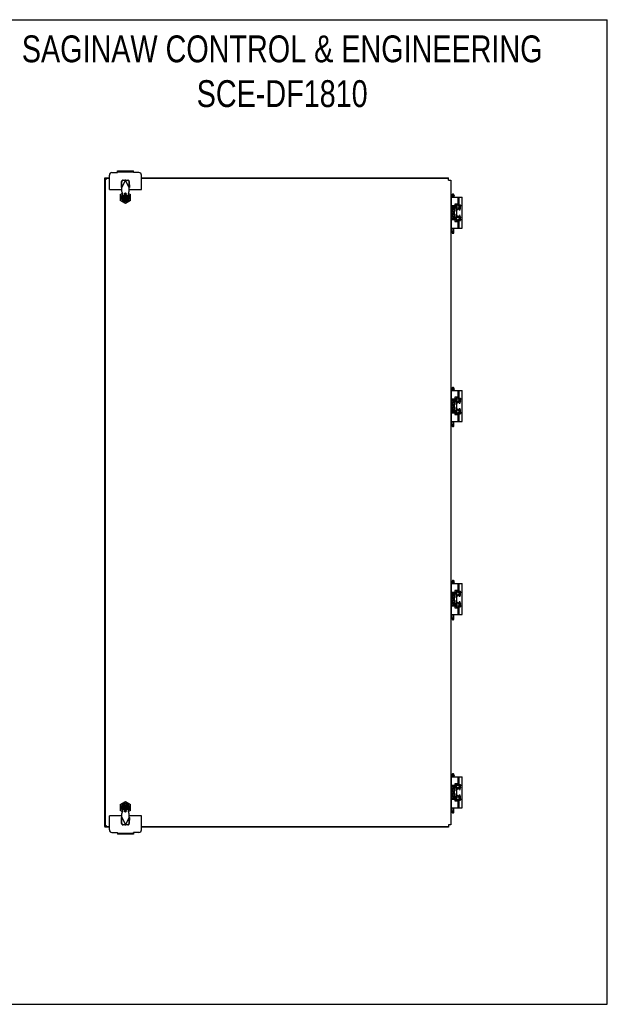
# Model space of a CAD drawing. Header units: inches. Extents: x 0 to 155, y 0 to 100.
# Tile 5 of 5: x 95 to 155, y 0 to 100. Entities that reach past the tile are written whole.
import ezdxf

# ---------------------------------------------------------------- set-up
doc = ezdxf.new("R2010")
doc.units = ezdxf.units.IN
doc.header["$LTSCALE"] = 8.5
doc.header["$MEASUREMENT"] = 0
doc.layers.get('0').update_dxf_attribs({"linetype": 'CONTINUOUS'})
doc.styles.get("Standard").update_dxf_attribs({"font": 'txt', "width": 0.8})

msp = doc.modelspace()

# ---------------------------------------------------------------- linework, layer by layer
at = {"color": 7, "linetype": 'CONTINUOUS'}
for p, q in [((0, 100), (154.545, 100)), ((154.545, 0), (154.545, 100)), ((104.828, 84.54), (104.828, 84.644)), ((104.828, 84.644), (106.453, 84.644)), ((106.453, 84.54), (106.453, 84.644)), ((103.551, 83.864), (103.551, 83.942)), ((104.016, 83.864), (103.551, 83.864)), ((103.629, 18.061), (103.629, 83.864)), ((103.629, 83.839), (103.655, 83.825)), ((103.655, 83.825), (103.707, 83.786)), ((103.707, 83.786), (103.668, 83.812)), ((138.426, 83.864), (107.266, 83.864)), ((138.426, 83.692), (138.426, 83.942)), ((138.426, 83.692), (138.676, 83.692)), ((138.676, 83.692), (138.676, 18.233)), ((105.109, 82.249), (105.348, 82.387)), ((105.109, 82.249), (105.109, 81.635)), ((105.247, 81.762), (105.247, 82.123)), ((105.452, 82.051), (105.641, 82.16)), ((105.452, 81.833), (105.452, 82.051)), ((105.472, 82.04), (105.452, 82.051)), ((105.621, 82.019), (105.621, 81.974)), ((105.649, 82.031), (105.633, 82.031)), ((105.641, 82.137), (105.641, 82.16)), ((105.641, 82.16), (105.829, 82.051)), ((105.66, 81.974), (105.66, 82.019)), ((105.809, 82.04), (105.829, 82.051)), ((105.829, 82.051), (105.829, 81.833)), ((105.934, 82.387), (106.172, 82.249)), ((106.034, 82.123), (106.034, 81.762)), ((106.172, 81.635), (106.172, 82.249)), ((138.735, 82.113), (138.735, 82.129)), ((138.74, 82.108), (138.828, 82.108)), ((138.745, 82.139), (138.822, 82.139)), ((138.865, 82.308), (138.787, 82.23)), ((138.787, 82.151), (138.787, 82.23)), ((138.787, 82.23), (138.984, 82.23)), ((138.984, 82.151), (138.787, 82.151)), ((138.787, 81.971), (138.787, 82.096)), ((138.787, 82.096), (138.984, 82.096)), ((138.806, 82.139), (138.806, 82.151)), ((138.806, 82.096), (138.806, 82.108)), ((138.816, 82.113), (138.816, 82.129)), ((138.833, 82.113), (138.833, 82.129)), ((138.865, 82.308), (138.905, 82.308)), ((138.905, 82.308), (138.984, 82.23)), ((138.937, 82.113), (138.937, 82.129)), ((138.943, 82.108), (139.03, 82.108)), ((138.948, 82.139), (139.025, 82.139)), ((138.964, 82.139), (138.964, 82.151)), ((138.964, 82.096), (138.964, 82.108)), ((138.984, 82.151), (138.984, 82.23)), ((138.984, 81.971), (138.984, 82.096)), ((139.035, 82.113), (139.035, 82.129)), ((105.641, 81.328), (105.109, 81.635)), ((105.245, 81.998), (105.245, 81.886)), ((105.325, 81.832), (105.267, 81.832)), ((105.472, 81.845), (105.452, 81.833)), ((105.641, 81.725), (105.452, 81.833)), ((105.821, 81.548), (105.46, 81.548)), ((105.464, 81.972), (105.601, 81.972)), ((105.464, 81.913), (105.601, 81.913)), ((105.552, 81.95), (105.552, 81.934)), ((105.609, 81.962), (105.564, 81.962)), ((105.564, 81.922), (105.609, 81.922)), ((105.578, 81.546), (105.703, 81.546)), ((105.621, 81.911), (105.621, 81.865)), ((105.633, 81.854), (105.649, 81.854)), ((105.829, 81.833), (105.641, 81.725)), ((105.641, 81.747), (105.641, 81.725)), ((106.172, 81.635), (105.641, 81.328)), ((105.66, 81.865), (105.66, 81.911)), ((105.717, 81.962), (105.672, 81.962)), ((105.672, 81.922), (105.717, 81.922)), ((105.68, 81.972), (105.817, 81.972)), ((105.68, 81.913), (105.817, 81.913)), ((105.729, 81.934), (105.729, 81.95)), ((105.809, 81.845), (105.829, 81.833)), ((106.037, 81.886), (106.037, 81.998)), ((138.688, 81.971), (138.688, 81.085)), ((138.688, 81.971), (139.81, 81.971)), ((139.078, 81.085), (138.688, 81.085)), ((138.787, 81.065), (138.787, 81.085)), ((138.984, 81.077), (138.984, 81.085)), ((139.023, 81.077), (139.023, 81.085)), ((139.078, 81.272), (139.078, 81.085)), ((139.326, 81.272), (139.078, 81.272)), ((139.13, 80.973), (139.13, 81.077)), ((139.151, 81.117), (139.367, 81.242)), ((139.151, 81.117), (139.151, 80.856)), ((139.377, 81.239), (139.159, 81.113)), ((139.159, 81.113), (139.159, 80.86)), ((139.262, 81.181), (139.262, 81.272)), ((139.326, 81.242), (139.326, 81.272)), ((139.377, 81.971), (139.377, 81.241)), ((139.596, 81.113), (139.377, 81.239)), ((139.392, 81.239), (139.604, 81.117)), ((139.503, 81.209), (139.503, 81.971)), ((139.535, 81.193), (139.633, 81.193)), ((139.596, 80.86), (139.596, 81.113)), ((139.604, 81.117), (139.604, 80.856)), ((139.633, 80.905), (139.633, 81.193)), ((139.653, 81.085), (139.633, 81.085)), ((139.81, 78.821), (139.81, 81.971)), ((138.78, 80.903), (138.676, 80.903)), ((138.78, 79.888), (138.78, 80.903)), ((138.78, 80.816), (138.86, 80.816)), ((138.78, 80.476), (138.86, 80.476)), ((138.78, 80.316), (138.86, 80.316)), ((138.787, 80.816), (138.787, 80.934)), ((138.787, 80.316), (138.787, 80.476)), ((138.85, 80.973), (139.13, 80.973)), ((138.86, 80.816), (138.86, 80.476)), ((138.87, 80.806), (138.86, 80.816)), ((138.87, 80.486), (138.86, 80.476)), ((138.86, 80.316), (138.86, 79.976)), ((138.87, 80.306), (138.86, 80.316)), ((138.87, 80.806), (138.87, 80.486)), ((138.87, 80.74), (139.088, 80.74)), ((138.87, 80.552), (139.088, 80.552)), ((138.87, 80.306), (138.87, 79.986)), ((138.87, 80.24), (139.088, 80.24)), ((138.87, 80.052), (139.088, 80.052)), ((138.984, 80.74), (138.984, 80.973)), ((138.984, 80.24), (138.984, 80.552)), ((138.984, 79.818), (138.984, 80.052)), ((139.023, 80.74), (139.023, 80.973)), ((139.023, 80.24), (139.023, 80.552)), ((139.023, 79.818), (139.023, 80.052)), ((139.088, 80.552), (139.088, 80.74)), ((139.098, 80.73), (139.088, 80.74)), ((139.098, 80.562), (139.088, 80.552)), ((139.088, 80.052), (139.088, 80.24)), ((139.098, 80.23), (139.088, 80.24)), ((139.098, 80.062), (139.088, 80.052)), ((139.098, 80.562), (139.098, 80.73)), ((139.098, 80.062), (139.098, 80.23)), ((139.151, 80.856), (139.377, 80.725)), ((139.151, 79.936), (139.377, 80.067)), ((139.159, 80.86), (139.377, 80.734)), ((139.377, 80.058), (139.159, 79.932)), ((139.262, 80), (139.262, 80.792)), ((139.377, 80.734), (139.596, 80.86)), ((139.377, 80.725), (139.604, 80.856)), ((139.377, 80.067), (139.604, 79.936)), ((139.596, 79.932), (139.377, 80.058)), ((138.78, 79.888), (138.676, 79.888)), ((138.688, 79.707), (138.688, 78.821)), ((138.688, 79.707), (139.078, 79.707)), ((138.78, 79.976), (138.86, 79.976)), ((138.787, 79.858), (138.787, 79.976)), ((138.787, 79.707), (138.787, 79.727)), ((138.85, 79.818), (139.13, 79.818)), ((138.87, 79.986), (138.86, 79.976)), ((138.984, 79.707), (138.984, 79.714)), ((139.023, 79.707), (139.023, 79.714)), ((139.078, 79.707), (139.078, 79.52)), ((139.078, 79.52), (139.326, 79.52)), ((139.13, 79.818), (139.13, 79.714)), ((139.151, 79.675), (139.151, 79.936)), ((139.151, 79.675), (139.367, 79.55)), ((139.159, 79.932), (139.159, 79.679)), ((139.159, 79.679), (139.377, 79.553)), ((139.262, 79.52), (139.262, 79.611)), ((139.326, 79.52), (139.326, 79.549)), ((139.377, 79.553), (139.596, 79.679)), ((139.377, 79.551), (139.377, 78.821)), ((139.392, 79.553), (139.604, 79.675)), ((139.503, 78.821), (139.503, 79.583)), ((139.535, 79.599), (139.633, 79.599)), ((139.596, 79.679), (139.596, 79.932)), ((139.604, 79.936), (139.604, 79.675)), ((139.633, 79.599), (139.633, 79.887)), ((139.633, 79.707), (139.653, 79.707)), ((138.688, 78.821), (139.81, 78.821)), ((138.787, 78.391), (138.787, 78.821)), ((138.984, 78.391), (138.984, 78.821)), ((138.688, 62.349), (139.81, 62.349)), ((138.688, 62.349), (138.688, 61.463)), ((138.735, 62.491), (138.735, 62.507)), ((138.74, 62.486), (138.828, 62.486)), ((138.745, 62.517), (138.822, 62.517)), ((138.865, 62.686), (138.787, 62.607)), ((138.787, 62.607), (138.984, 62.607)), ((138.787, 62.529), (138.787, 62.607)), ((138.984, 62.529), (138.787, 62.529)), ((138.787, 62.474), (138.984, 62.474)), ((138.787, 62.349), (138.787, 62.474)), ((138.806, 62.517), (138.806, 62.529)), ((138.806, 62.474), (138.806, 62.486)), ((138.816, 62.491), (138.816, 62.507)), ((138.833, 62.491), (138.833, 62.507)), ((138.865, 62.686), (138.905, 62.686)), ((138.905, 62.686), (138.984, 62.607)), ((138.937, 62.491), (138.937, 62.507)), ((138.943, 62.486), (139.03, 62.486)), ((138.948, 62.517), (139.025, 62.517)), ((138.964, 62.517), (138.964, 62.529)), ((138.964, 62.474), (138.964, 62.486)), ((138.984, 62.529), (138.984, 62.607)), ((138.984, 62.349), (138.984, 62.474)), ((139.035, 62.491), (139.035, 62.507)), ((139.377, 62.349), (139.377, 61.619)), ((139.503, 61.587), (139.503, 62.349)), ((139.81, 59.199), (139.81, 62.349)), ((138.78, 61.281), (138.676, 61.281)), ((139.078, 61.463), (138.688, 61.463)), ((138.78, 60.266), (138.78, 61.281)), ((138.78, 61.194), (138.86, 61.194)), ((138.787, 61.443), (138.787, 61.463)), ((138.787, 61.194), (138.787, 61.312)), ((138.85, 61.351), (139.13, 61.351)), ((138.86, 61.194), (138.86, 60.854)), ((138.87, 61.184), (138.86, 61.194)), ((138.87, 61.184), (138.87, 60.864)), ((138.87, 61.118), (139.088, 61.118)), ((138.984, 61.455), (138.984, 61.463)), ((138.984, 61.118), (138.984, 61.351)), ((139.023, 61.455), (139.023, 61.463)), ((139.023, 61.118), (139.023, 61.351)), ((139.326, 61.65), (139.078, 61.65)), ((139.078, 61.65), (139.078, 61.463)), ((139.088, 60.93), (139.088, 61.118)), ((139.098, 61.108), (139.088, 61.118)), ((139.098, 60.94), (139.098, 61.108)), ((139.13, 61.351), (139.13, 61.455)), ((139.151, 61.495), (139.367, 61.62)), ((139.151, 61.495), (139.151, 61.234)), ((139.151, 61.234), (139.377, 61.103)), ((139.377, 61.617), (139.159, 61.491)), ((139.159, 61.491), (139.159, 61.238)), ((139.159, 61.238), (139.377, 61.112)), ((139.262, 61.559), (139.262, 61.65)), ((139.262, 60.378), (139.262, 61.17)), ((139.326, 61.62), (139.326, 61.65)), ((139.596, 61.491), (139.377, 61.617)), ((139.377, 61.112), (139.596, 61.238)), ((139.377, 61.103), (139.604, 61.234)), ((139.392, 61.617), (139.604, 61.495)), ((139.535, 61.571), (139.633, 61.571)), ((139.596, 61.238), (139.596, 61.491)), ((139.604, 61.495), (139.604, 61.234)), ((139.633, 61.283), (139.633, 61.571)), ((139.653, 61.463), (139.633, 61.463)), ((138.78, 60.266), (138.676, 60.266)), ((138.688, 60.085), (139.078, 60.085)), ((138.688, 60.085), (138.688, 59.199)), ((138.78, 60.854), (138.86, 60.854)), ((138.78, 60.694), (138.86, 60.694)), ((138.78, 60.354), (138.86, 60.354)), ((138.787, 60.694), (138.787, 60.854)), ((138.787, 60.236), (138.787, 60.354)), ((138.787, 60.085), (138.787, 60.105)), ((138.85, 60.196), (139.13, 60.196)), ((138.87, 60.864), (138.86, 60.854)), ((138.86, 60.694), (138.86, 60.354)), ((138.87, 60.684), (138.86, 60.694)), ((138.87, 60.364), (138.86, 60.354)), ((138.87, 60.93), (139.088, 60.93)), ((138.87, 60.684), (138.87, 60.364)), ((138.87, 60.618), (139.088, 60.618)), ((138.87, 60.43), (139.088, 60.43)), ((138.984, 60.618), (138.984, 60.93)), ((138.984, 60.196), (138.984, 60.43)), ((138.984, 60.085), (138.984, 60.092)), ((139.023, 60.618), (139.023, 60.93)), ((139.023, 60.196), (139.023, 60.43)), ((139.023, 60.085), (139.023, 60.092)), ((139.078, 60.085), (139.078, 59.898)), ((139.098, 60.94), (139.088, 60.93)), ((139.088, 60.43), (139.088, 60.618)), ((139.098, 60.608), (139.088, 60.618)), ((139.098, 60.44), (139.088, 60.43)), ((139.098, 60.44), (139.098, 60.608)), ((139.13, 60.196), (139.13, 60.092)), ((139.151, 60.314), (139.377, 60.445)), ((139.151, 60.053), (139.151, 60.314)), ((139.151, 60.053), (139.367, 59.928)), ((139.377, 60.436), (139.159, 60.31)), ((139.159, 60.31), (139.159, 60.057)), ((139.159, 60.057), (139.377, 59.931)), ((139.377, 60.445), (139.604, 60.314)), ((139.596, 60.31), (139.377, 60.436)), ((139.377, 59.931), (139.596, 60.057)), ((139.392, 59.931), (139.604, 60.053)), ((139.596, 60.057), (139.596, 60.31)), ((139.604, 60.314), (139.604, 60.053)), ((139.633, 59.977), (139.633, 60.265)), ((139.633, 60.085), (139.653, 60.085)), ((138.688, 59.199), (139.81, 59.199)), ((138.787, 58.769), (138.787, 59.199)), ((138.984, 58.769), (138.984, 59.199)), ((139.078, 59.898), (139.326, 59.898)), ((139.262, 59.898), (139.262, 59.989)), ((139.326, 59.898), (139.326, 59.927)), ((139.377, 59.928), (139.377, 59.199)), ((139.503, 59.199), (139.503, 59.961)), ((139.535, 59.977), (139.633, 59.977)), ((138.865, 43.064), (138.787, 42.985)), ((138.865, 43.064), (138.905, 43.064)), ((138.905, 43.064), (138.984, 42.985)), ((138.688, 42.727), (139.81, 42.727)), ((138.688, 42.727), (138.688, 41.841)), ((138.735, 42.869), (138.735, 42.885)), ((138.74, 42.864), (138.828, 42.864)), ((138.745, 42.895), (138.822, 42.895)), ((138.787, 42.985), (138.984, 42.985)), ((138.787, 42.907), (138.787, 42.985)), ((138.984, 42.907), (138.787, 42.907)), ((138.787, 42.852), (138.984, 42.852)), ((138.787, 42.727), (138.787, 42.852)), ((138.806, 42.895), (138.806, 42.907)), ((138.806, 42.852), (138.806, 42.864)), ((138.816, 42.869), (138.816, 42.885)), ((138.833, 42.869), (138.833, 42.885)), ((138.937, 42.869), (138.937, 42.885)), ((138.943, 42.864), (139.03, 42.864)), ((138.948, 42.895), (139.025, 42.895)), ((138.964, 42.895), (138.964, 42.907)), ((138.964, 42.852), (138.964, 42.864)), ((138.984, 42.907), (138.984, 42.985)), ((138.984, 42.727), (138.984, 42.852)), ((139.035, 42.869), (139.035, 42.885)), ((139.326, 42.028), (139.078, 42.028)), ((139.078, 42.028), (139.078, 41.841)), ((139.262, 41.937), (139.262, 42.028)), ((139.326, 41.998), (139.326, 42.028)), ((139.377, 42.727), (139.377, 41.997)), ((139.503, 41.965), (139.503, 42.727)), ((139.81, 39.577), (139.81, 42.727)), ((138.78, 41.659), (138.676, 41.659)), ((139.078, 41.841), (138.688, 41.841)), ((138.78, 40.644), (138.78, 41.659)), ((138.78, 41.572), (138.86, 41.572)), ((138.78, 41.232), (138.86, 41.232)), ((138.78, 41.072), (138.86, 41.072)), ((138.787, 41.821), (138.787, 41.841)), ((138.787, 41.572), (138.787, 41.69)), ((138.787, 41.072), (138.787, 41.232)), ((138.85, 41.729), (139.13, 41.729)), ((138.87, 41.562), (138.86, 41.572)), ((138.86, 41.572), (138.86, 41.232)), ((138.87, 41.242), (138.86, 41.232)), ((138.87, 41.062), (138.86, 41.072)), ((138.86, 41.072), (138.86, 40.732)), ((138.87, 41.562), (138.87, 41.242)), ((138.87, 41.496), (139.088, 41.496)), ((138.87, 41.308), (139.088, 41.308)), ((138.87, 41.062), (138.87, 40.742)), ((138.984, 41.833), (138.984, 41.841)), ((138.984, 41.496), (138.984, 41.729)), ((138.984, 40.996), (138.984, 41.308)), ((139.023, 41.833), (139.023, 41.841)), ((139.023, 41.496), (139.023, 41.729)), ((139.023, 40.996), (139.023, 41.308)), ((139.098, 41.486), (139.088, 41.496)), ((139.088, 41.308), (139.088, 41.496)), ((139.098, 41.318), (139.088, 41.308)), ((139.098, 41.318), (139.098, 41.486)), ((139.13, 41.729), (139.13, 41.833)), ((139.151, 41.873), (139.367, 41.998)), ((139.151, 41.873), (139.151, 41.612)), ((139.151, 41.612), (139.377, 41.481)), ((139.377, 41.995), (139.159, 41.869)), ((139.159, 41.869), (139.159, 41.616)), ((139.159, 41.616), (139.377, 41.49)), ((139.262, 40.756), (139.262, 41.548)), ((139.596, 41.869), (139.377, 41.995)), ((139.377, 41.49), (139.596, 41.616)), ((139.377, 41.481), (139.604, 41.612)), ((139.392, 41.995), (139.604, 41.873)), ((139.535, 41.949), (139.633, 41.949)), ((139.596, 41.616), (139.596, 41.869)), ((139.604, 41.873), (139.604, 41.612)), ((139.633, 41.661), (139.633, 41.949)), ((139.653, 41.841), (139.633, 41.841)), ((138.78, 40.644), (138.676, 40.644)), ((138.688, 40.463), (139.078, 40.463)), ((138.688, 40.463), (138.688, 39.577)), ((138.78, 40.732), (138.86, 40.732)), ((138.787, 40.614), (138.787, 40.732)), ((138.787, 40.463), (138.787, 40.483)), ((138.85, 40.574), (139.13, 40.574)), ((138.87, 40.742), (138.86, 40.732)), ((138.87, 40.996), (139.088, 40.996)), ((138.87, 40.808), (139.088, 40.808)), ((138.984, 40.574), (138.984, 40.808)), ((138.984, 40.463), (138.984, 40.47)), ((139.023, 40.574), (139.023, 40.808)), ((139.023, 40.463), (139.023, 40.47)), ((139.078, 40.463), (139.078, 40.276)), ((139.078, 40.276), (139.326, 40.276)), ((139.098, 40.986), (139.088, 40.996)), ((139.088, 40.808), (139.088, 40.996)), ((139.098, 40.818), (139.088, 40.808)), ((139.098, 40.818), (139.098, 40.986)), ((139.13, 40.574), (139.13, 40.47)), ((139.151, 40.692), (139.377, 40.823)), ((139.151, 40.431), (139.151, 40.692)), ((139.151, 40.431), (139.367, 40.306)), ((139.377, 40.814), (139.159, 40.688)), ((139.159, 40.688), (139.159, 40.435)), ((139.159, 40.435), (139.377, 40.309)), ((139.262, 40.276), (139.262, 40.367)), ((139.326, 40.276), (139.326, 40.305)), ((139.377, 40.823), (139.604, 40.692)), ((139.596, 40.688), (139.377, 40.814)), ((139.377, 40.309), (139.596, 40.435)), ((139.377, 40.306), (139.377, 39.577)), ((139.392, 40.309), (139.604, 40.431)), ((139.503, 39.577), (139.503, 40.339)), ((139.535, 40.355), (139.633, 40.355)), ((139.596, 40.435), (139.596, 40.688)), ((139.604, 40.692), (139.604, 40.431)), ((139.633, 40.355), (139.633, 40.643)), ((139.633, 40.463), (139.653, 40.463)), ((138.688, 39.577), (139.81, 39.577)), ((138.787, 39.147), (138.787, 39.577)), ((138.984, 39.147), (138.984, 39.577)), ((138.688, 23.104), (139.81, 23.104)), ((138.688, 23.104), (138.688, 22.219)), ((138.735, 23.246), (138.735, 23.263)), ((138.74, 23.241), (138.828, 23.241)), ((138.745, 23.273), (138.822, 23.273)), ((138.865, 23.442), (138.787, 23.363)), ((138.787, 23.363), (138.984, 23.363)), ((138.787, 23.285), (138.787, 23.363)), ((138.984, 23.285), (138.787, 23.285)), ((138.787, 23.229), (138.984, 23.229)), ((138.787, 23.104), (138.787, 23.229)), ((138.806, 23.273), (138.806, 23.285)), ((138.806, 23.229), (138.806, 23.241)), ((138.816, 23.246), (138.816, 23.263)), ((138.833, 23.246), (138.833, 23.263)), ((138.865, 23.442), (138.905, 23.442)), ((138.905, 23.442), (138.984, 23.363)), ((138.937, 23.246), (138.937, 23.263)), ((138.943, 23.241), (139.03, 23.241)), ((138.948, 23.273), (139.025, 23.273)), ((138.964, 23.273), (138.964, 23.285)), ((138.964, 23.229), (138.964, 23.241)), ((138.984, 23.285), (138.984, 23.363)), ((138.984, 23.104), (138.984, 23.229)), ((139.035, 23.246), (139.035, 23.263)), ((139.377, 23.104), (139.377, 22.375)), ((139.503, 22.343), (139.503, 23.104)), ((139.81, 19.955), (139.81, 23.104)), ((138.78, 22.037), (138.676, 22.037)), ((139.078, 22.219), (138.688, 22.219)), ((138.78, 21.022), (138.78, 22.037)), ((138.787, 22.199), (138.787, 22.219)), ((138.787, 21.95), (138.787, 22.068)), ((138.85, 22.107), (139.13, 22.107)), ((138.984, 22.211), (138.984, 22.219)), ((138.984, 21.874), (138.984, 22.107)), ((139.023, 22.211), (139.023, 22.219)), ((139.023, 21.874), (139.023, 22.107)), ((139.326, 22.406), (139.078, 22.406)), ((139.078, 22.406), (139.078, 22.219)), ((139.13, 22.107), (139.13, 22.211)), ((139.151, 22.251), (139.367, 22.376)), ((139.151, 22.251), (139.151, 21.99)), ((139.377, 22.373), (139.159, 22.247)), ((139.159, 22.247), (139.159, 21.994)), ((139.262, 22.315), (139.262, 22.406)), ((139.326, 22.376), (139.326, 22.406)), ((139.596, 22.247), (139.377, 22.373)), ((139.392, 22.373), (139.604, 22.251)), ((139.535, 22.327), (139.633, 22.327)), ((139.596, 21.994), (139.596, 22.247)), ((139.604, 22.251), (139.604, 21.99)), ((139.633, 22.039), (139.633, 22.327)), ((139.653, 22.219), (139.633, 22.219)), ((138.78, 21.022), (138.676, 21.022)), ((138.78, 21.95), (138.86, 21.95)), ((138.78, 21.61), (138.86, 21.61)), ((138.78, 21.45), (138.86, 21.45)), ((138.78, 21.11), (138.86, 21.11)), ((138.787, 21.45), (138.787, 21.61)), ((138.787, 20.992), (138.787, 21.11)), ((138.87, 21.94), (138.86, 21.95)), ((138.86, 21.95), (138.86, 21.61)), ((138.87, 21.62), (138.86, 21.61)), ((138.87, 21.44), (138.86, 21.45)), ((138.86, 21.45), (138.86, 21.11)), ((138.87, 21.12), (138.86, 21.11)), ((138.87, 21.94), (138.87, 21.62)), ((138.87, 21.874), (139.088, 21.874)), ((138.87, 21.686), (139.088, 21.686)), ((138.87, 21.44), (138.87, 21.12)), ((138.87, 21.374), (139.088, 21.374)), ((138.87, 21.186), (139.088, 21.186)), ((138.984, 21.374), (138.984, 21.686)), ((138.984, 20.952), (138.984, 21.186)), ((139.023, 21.374), (139.023, 21.686)), ((139.023, 20.952), (139.023, 21.186)), ((139.098, 21.864), (139.088, 21.874)), ((139.088, 21.686), (139.088, 21.874)), ((139.098, 21.696), (139.088, 21.686)), ((139.098, 21.364), (139.088, 21.374)), ((139.088, 21.186), (139.088, 21.374)), ((139.098, 21.196), (139.088, 21.186)), ((139.098, 21.696), (139.098, 21.864)), ((139.098, 21.196), (139.098, 21.364)), ((139.151, 21.99), (139.377, 21.859)), ((139.151, 21.07), (139.377, 21.201)), ((139.151, 20.808), (139.151, 21.07)), ((139.159, 21.994), (139.377, 21.868)), ((139.377, 21.192), (139.159, 21.065)), ((139.159, 21.065), (139.159, 20.813)), ((139.262, 21.134), (139.262, 21.926)), ((139.377, 21.868), (139.596, 21.994)), ((139.377, 21.859), (139.604, 21.99)), ((139.377, 21.201), (139.604, 21.07)), ((139.596, 21.065), (139.377, 21.192)), ((139.596, 20.813), (139.596, 21.065)), ((139.604, 21.07), (139.604, 20.808)), ((139.633, 20.732), (139.633, 21.021)), ((105.109, 20.29), (105.641, 20.597)), ((105.109, 20.29), (105.109, 19.677)), ((105.245, 20.04), (105.245, 19.927)), ((105.247, 19.803), (105.247, 20.164)), ((105.452, 20.092), (105.641, 20.201)), ((105.472, 20.081), (105.452, 20.092)), ((105.452, 19.875), (105.452, 20.092)), ((105.46, 20.377), (105.821, 20.377)), ((105.464, 20.013), (105.601, 20.013)), ((105.609, 20.003), (105.564, 20.003)), ((105.703, 20.379), (105.578, 20.379)), ((105.621, 20.06), (105.621, 20.015)), ((105.649, 20.072), (105.633, 20.072)), ((105.641, 20.597), (106.172, 20.29)), ((105.641, 20.201), (105.829, 20.092)), ((105.641, 20.178), (105.641, 20.201)), ((105.66, 20.015), (105.66, 20.06)), ((105.717, 20.003), (105.672, 20.003)), ((105.68, 20.013), (105.817, 20.013)), ((105.809, 20.081), (105.829, 20.092)), ((105.829, 20.092), (105.829, 19.875)), ((105.956, 20.094), (106.015, 20.094)), ((106.034, 20.164), (106.034, 19.803)), ((106.037, 19.927), (106.037, 20.04)), ((106.172, 19.677), (106.172, 20.29)), ((138.688, 20.841), (139.078, 20.841)), ((138.688, 20.841), (138.688, 19.955)), ((138.787, 20.841), (138.787, 20.86)), ((138.85, 20.952), (139.13, 20.952)), ((138.984, 20.841), (138.984, 20.848)), ((139.023, 20.841), (139.023, 20.848)), ((139.078, 20.841), (139.078, 20.654)), ((139.078, 20.654), (139.326, 20.654)), ((139.13, 20.952), (139.13, 20.848)), ((139.151, 20.808), (139.367, 20.684)), ((139.159, 20.813), (139.377, 20.687)), ((139.262, 20.654), (139.262, 20.744)), ((139.326, 20.654), (139.326, 20.683)), ((139.377, 20.687), (139.596, 20.813)), ((139.377, 20.684), (139.377, 19.955)), ((139.392, 20.686), (139.604, 20.808)), ((139.503, 19.955), (139.503, 20.717)), ((139.535, 20.732), (139.633, 20.732)), ((139.633, 20.841), (139.653, 20.841)), ((105.348, 19.539), (105.109, 19.677)), ((105.472, 19.886), (105.452, 19.875)), ((105.641, 19.766), (105.452, 19.875)), ((105.464, 19.954), (105.601, 19.954)), ((105.552, 19.991), (105.552, 19.976)), ((105.564, 19.964), (105.609, 19.964)), ((105.621, 19.952), (105.621, 19.907)), ((105.633, 19.895), (105.649, 19.895)), ((105.829, 19.875), (105.641, 19.766)), ((105.641, 19.789), (105.641, 19.766)), ((105.66, 19.907), (105.66, 19.952)), ((105.672, 19.964), (105.717, 19.964)), ((105.68, 19.954), (105.817, 19.954)), ((105.729, 19.976), (105.729, 19.991)), ((105.809, 19.886), (105.829, 19.875)), ((106.172, 19.677), (105.934, 19.539)), ((138.688, 19.955), (139.81, 19.955)), ((138.787, 19.525), (138.787, 19.955)), ((138.984, 19.525), (138.984, 19.955)), ((103.551, 18.061), (104.016, 18.061)), ((103.551, 18.061), (103.551, 17.983)), ((103.707, 18.139), (103.668, 18.113)), ((107.266, 18.061), (138.426, 18.061)), ((138.676, 18.233), (138.426, 18.233)), ((138.426, 18.233), (138.426, 17.983)), ((104.828, 17.386), (104.828, 17.282)), ((106.453, 17.282), (104.828, 17.282)), ((106.453, 17.386), (106.453, 17.282)), ((0, 0), (154.545, 0))]:
    msp.add_line(p, q, dxfattribs=at)
at = {"color": 3, "linetype": 'CONTINUOUS'}
for p, q in [((104.016, 82.769), (104.016, 84.22)), ((104.266, 84.47), (104.828, 84.47)), ((104.828, 84.54), (104.828, 84.47)), ((104.828, 84.54), (106.453, 84.54)), ((106.453, 84.54), (106.453, 84.47)), ((107.016, 84.47), (106.453, 84.47)), ((107.266, 82.769), (107.266, 84.22)), ((103.551, 83.942), (104.016, 83.942)), ((103.551, 18.061), (103.551, 83.864)), ((107.266, 83.942), (138.426, 83.942)), ((104.016, 82.769), (105.267, 82.769)), ((106.015, 82.769), (107.266, 82.769)), ((138.85, 81.077), (139.13, 81.077)), ((138.85, 79.714), (139.13, 79.714)), ((138.85, 61.455), (139.13, 61.455)), ((138.85, 60.092), (139.13, 60.092)), ((138.85, 41.833), (139.13, 41.833)), ((138.85, 40.47), (139.13, 40.47)), ((138.85, 22.211), (139.13, 22.211)), ((138.85, 20.848), (139.13, 20.848)), ((105.267, 19.157), (104.016, 19.157)), ((104.016, 17.706), (104.016, 19.157)), ((107.266, 19.157), (106.015, 19.157)), ((107.266, 17.706), (107.266, 19.157)), ((104.016, 17.983), (103.551, 17.983)), ((104.266, 17.456), (104.828, 17.456)), ((104.828, 17.386), (104.828, 17.456)), ((104.828, 17.386), (106.453, 17.386)), ((107.016, 17.456), (106.453, 17.456)), ((106.453, 17.386), (106.453, 17.456)), ((138.426, 17.983), (107.266, 17.983))]:
    msp.add_line(p, q, dxfattribs=at)
at = {"color": 6, "linetype": 'CONTINUOUS'}
for p, q in [((105.239, 82.961), (105.249, 83.551)), ((105.267, 82.913), (105.641, 83.7)), ((105.28, 82.941), (105.29, 83.531)), ((105.403, 83.71), (105.596, 83.713)), ((105.445, 83.69), (105.638, 83.694)), ((105.638, 83.694), (105.596, 83.713)), ((106.015, 82.913), (105.641, 83.7)), ((105.685, 83.713), (105.644, 83.694)), ((105.644, 83.694), (105.837, 83.69)), ((105.685, 83.713), (105.878, 83.71)), ((105.991, 83.531), (106.001, 82.941)), ((106.033, 83.551), (106.043, 82.961)), ((105.239, 82.961), (105.28, 82.941)), ((105.267, 82.539), (105.267, 82.913)), ((105.313, 82.497), (105.267, 82.539)), ((105.311, 82.002), (105.365, 82.296)), ((105.365, 82.296), (105.327, 82.493)), ((105.617, 82.383), (105.664, 82.383)), ((105.664, 82.21), (105.617, 82.21)), ((105.954, 82.493), (105.916, 82.296)), ((105.916, 82.296), (105.97, 82.002)), ((106.015, 82.539), (105.969, 82.497)), ((106.001, 82.941), (106.043, 82.961)), ((106.015, 82.539), (106.015, 82.913)), ((105.267, 19.387), (105.313, 19.428)), ((105.267, 19.013), (105.267, 19.387)), ((105.267, 19.013), (105.641, 18.226)), ((105.365, 19.629), (105.311, 19.923)), ((105.327, 19.432), (105.365, 19.629)), ((105.617, 19.716), (105.664, 19.716)), ((105.664, 19.543), (105.617, 19.543)), ((106.015, 19.013), (105.641, 18.226)), ((105.97, 19.923), (105.916, 19.629)), ((105.916, 19.629), (105.954, 19.432)), ((105.969, 19.428), (106.015, 19.387)), ((106.015, 19.013), (106.015, 19.387)), ((105.28, 18.985), (105.239, 18.965)), ((105.249, 18.375), (105.239, 18.965)), ((105.29, 18.394), (105.28, 18.985)), ((105.596, 18.212), (105.403, 18.216)), ((105.638, 18.232), (105.445, 18.235)), ((105.596, 18.212), (105.638, 18.232)), ((105.837, 18.235), (105.644, 18.232)), ((105.644, 18.232), (105.685, 18.212)), ((105.878, 18.216), (105.685, 18.212)), ((106.001, 18.985), (105.991, 18.394)), ((106.043, 18.965), (106.001, 18.985)), ((106.043, 18.965), (106.033, 18.375))]:
    msp.add_line(p, q, dxfattribs=at)
at = {"color": 7, "linetype": 'CONTINUOUS'}
for points in [[(103.668, 83.812), (103.639, 83.838), (103.636, 83.847)], [(106.034, 82.085), (106.041, 82.071), (106.057, 82.014), (106.065, 81.955), (106.065, 81.896), (106.056, 81.837), (106.04, 81.78), (106.034, 81.767)], [(138.816, 82.129), (138.816, 82.131), (138.816, 82.133), (138.815, 82.135), (138.814, 82.136), (138.814, 82.137), (138.813, 82.138), (138.812, 82.138), (138.811, 82.139), (138.81, 82.139), (138.81, 82.139)], [(138.816, 82.113), (138.816, 82.111), (138.816, 82.11), (138.816, 82.11), (138.815, 82.109), (138.815, 82.109), (138.814, 82.108), (138.814, 82.108), (138.813, 82.108), (138.813, 82.108)], [(138.833, 82.129), (138.833, 82.131), (138.832, 82.134), (138.83, 82.136), (138.829, 82.137), (138.827, 82.138), (138.824, 82.139), (138.822, 82.139)], [(138.833, 82.113), (138.833, 82.111), (138.832, 82.11), (138.831, 82.109), (138.83, 82.108), (138.829, 82.108), (138.828, 82.108)], [(138.937, 82.129), (138.938, 82.131), (138.938, 82.134), (138.94, 82.136), (138.942, 82.137), (138.944, 82.138), (138.946, 82.139), (138.948, 82.139)], [(138.937, 82.113), (138.937, 82.111), (138.938, 82.11), (138.939, 82.109), (138.94, 82.108), (138.941, 82.108), (138.943, 82.108)], [(105.794, 81.548), (105.788, 81.546), (105.73, 81.531), (105.672, 81.525), (105.613, 81.527), (105.555, 81.537), (105.521, 81.548)], [(139.81, 81.035), (139.807, 81.052), (139.795, 81.064), (139.777, 81.073), (139.752, 81.079), (139.722, 81.083), (139.689, 81.084), (139.653, 81.085)], [(139.633, 80.905), (139.632, 80.885), (139.629, 80.862), (139.623, 80.836), (139.614, 80.807), (139.603, 80.774), (139.588, 80.738), (139.572, 80.699), (139.554, 80.658), (139.535, 80.616)], [(139.535, 80.175), (139.554, 80.134), (139.572, 80.093), (139.588, 80.054), (139.603, 80.018), (139.614, 79.985), (139.623, 79.955), (139.629, 79.929), (139.632, 79.907), (139.633, 79.887)], [(139.653, 79.707), (139.689, 79.708), (139.723, 79.709), (139.752, 79.713), (139.777, 79.719), (139.795, 79.728), (139.807, 79.74), (139.81, 79.756)], [(138.885, 78.476), (138.86, 78.473), (138.836, 78.465), (138.816, 78.451), (138.8, 78.434), (138.79, 78.413), (138.787, 78.391)], [(138.787, 78.391), (138.79, 78.369), (138.8, 78.349), (138.816, 78.331), (138.836, 78.317), (138.86, 78.309), (138.885, 78.306)], [(138.885, 78.423), (138.868, 78.42), (138.853, 78.414), (138.841, 78.405), (138.832, 78.393), (138.827, 78.379), (138.827, 78.364), (138.831, 78.35), (138.84, 78.338), (138.853, 78.329), (138.868, 78.322), (138.885, 78.32)], [(138.984, 78.391), (138.98, 78.413), (138.97, 78.434), (138.955, 78.451), (138.934, 78.465), (138.911, 78.473), (138.885, 78.476)], [(138.885, 78.32), (138.902, 78.322), (138.917, 78.328), (138.93, 78.338), (138.939, 78.35), (138.944, 78.364), (138.944, 78.378), (138.939, 78.392), (138.93, 78.405), (138.917, 78.414), (138.902, 78.42), (138.885, 78.423)], [(138.885, 78.306), (138.911, 78.309), (138.934, 78.317), (138.955, 78.331), (138.97, 78.349), (138.98, 78.369), (138.984, 78.391)], [(138.816, 62.507), (138.816, 62.509), (138.816, 62.511), (138.815, 62.513), (138.814, 62.514), (138.814, 62.515), (138.813, 62.516), (138.812, 62.516), (138.811, 62.517), (138.81, 62.517), (138.81, 62.517)], [(138.816, 62.491), (138.816, 62.489), (138.816, 62.488), (138.816, 62.488), (138.815, 62.487), (138.815, 62.486), (138.814, 62.486), (138.814, 62.486), (138.813, 62.486), (138.813, 62.486)], [(138.833, 62.507), (138.833, 62.509), (138.832, 62.511), (138.83, 62.513), (138.829, 62.515), (138.827, 62.516), (138.824, 62.517), (138.822, 62.517)], [(138.833, 62.491), (138.833, 62.489), (138.832, 62.488), (138.831, 62.487), (138.83, 62.486), (138.829, 62.486), (138.828, 62.486)], [(138.937, 62.507), (138.938, 62.509), (138.938, 62.511), (138.94, 62.513), (138.942, 62.515), (138.944, 62.516), (138.946, 62.517), (138.948, 62.517)], [(138.937, 62.491), (138.937, 62.489), (138.938, 62.488), (138.939, 62.487), (138.94, 62.486), (138.941, 62.486), (138.943, 62.486)], [(139.633, 61.283), (139.632, 61.263), (139.629, 61.24), (139.623, 61.214), (139.614, 61.185), (139.603, 61.152), (139.588, 61.116), (139.572, 61.077), (139.554, 61.036), (139.535, 60.994)], [(139.81, 61.413), (139.807, 61.43), (139.795, 61.442), (139.777, 61.451), (139.752, 61.457), (139.722, 61.46), (139.689, 61.462), (139.653, 61.463)], [(139.535, 60.553), (139.554, 60.511), (139.572, 60.471), (139.588, 60.432), (139.603, 60.396), (139.614, 60.363), (139.623, 60.333), (139.629, 60.307), (139.632, 60.285), (139.633, 60.265)], [(139.653, 60.085), (139.689, 60.085), (139.723, 60.087), (139.752, 60.091), (139.777, 60.097), (139.795, 60.106), (139.807, 60.118), (139.81, 60.134)], [(138.885, 58.854), (138.86, 58.851), (138.836, 58.843), (138.816, 58.829), (138.8, 58.812), (138.79, 58.791), (138.787, 58.769)], [(138.787, 58.769), (138.79, 58.747), (138.8, 58.726), (138.816, 58.709), (138.836, 58.695), (138.86, 58.687), (138.885, 58.684)], [(138.885, 58.8), (138.868, 58.798), (138.853, 58.792), (138.841, 58.783), (138.832, 58.771), (138.827, 58.757), (138.827, 58.742), (138.831, 58.728), (138.84, 58.716), (138.853, 58.706), (138.868, 58.7), (138.885, 58.698)], [(138.984, 58.769), (138.98, 58.791), (138.97, 58.812), (138.955, 58.829), (138.934, 58.843), (138.911, 58.851), (138.885, 58.854)], [(138.885, 58.698), (138.902, 58.7), (138.917, 58.706), (138.93, 58.716), (138.939, 58.728), (138.944, 58.742), (138.944, 58.756), (138.939, 58.77), (138.93, 58.783), (138.917, 58.792), (138.902, 58.798), (138.885, 58.8)], [(138.885, 58.684), (138.911, 58.687), (138.934, 58.695), (138.955, 58.709), (138.97, 58.726), (138.98, 58.747), (138.984, 58.769)], [(138.816, 42.885), (138.816, 42.887), (138.816, 42.889), (138.815, 42.891), (138.814, 42.892), (138.814, 42.893), (138.813, 42.894), (138.812, 42.894), (138.811, 42.895), (138.81, 42.895), (138.81, 42.895)], [(138.816, 42.869), (138.816, 42.867), (138.816, 42.866), (138.816, 42.866), (138.815, 42.865), (138.815, 42.864), (138.814, 42.864), (138.814, 42.864), (138.813, 42.864), (138.813, 42.864)], [(138.833, 42.885), (138.833, 42.887), (138.832, 42.889), (138.83, 42.891), (138.829, 42.893), (138.827, 42.894), (138.824, 42.895), (138.822, 42.895)], [(138.833, 42.869), (138.833, 42.867), (138.832, 42.866), (138.831, 42.865), (138.83, 42.864), (138.829, 42.864), (138.828, 42.864)], [(138.937, 42.885), (138.938, 42.887), (138.938, 42.889), (138.94, 42.891), (138.942, 42.893), (138.944, 42.894), (138.946, 42.895), (138.948, 42.895)], [(138.937, 42.869), (138.937, 42.867), (138.938, 42.866), (138.939, 42.865), (138.94, 42.864), (138.941, 42.864), (138.943, 42.864)], [(139.633, 41.661), (139.632, 41.641), (139.629, 41.618), (139.623, 41.592), (139.614, 41.563), (139.603, 41.53), (139.588, 41.494), (139.572, 41.455), (139.554, 41.414), (139.535, 41.372)], [(139.81, 41.791), (139.807, 41.808), (139.795, 41.82), (139.777, 41.829), (139.752, 41.835), (139.722, 41.838), (139.689, 41.84), (139.653, 41.841)], [(139.535, 40.931), (139.554, 40.889), (139.572, 40.849), (139.588, 40.81), (139.603, 40.774), (139.614, 40.741), (139.623, 40.711), (139.629, 40.685), (139.632, 40.663), (139.633, 40.643)], [(139.653, 40.463), (139.689, 40.463), (139.723, 40.465), (139.752, 40.469), (139.777, 40.475), (139.795, 40.484), (139.807, 40.496), (139.81, 40.512)], [(138.885, 39.232), (138.86, 39.229), (138.836, 39.221), (138.816, 39.207), (138.8, 39.19), (138.79, 39.169), (138.787, 39.147)], [(138.787, 39.147), (138.79, 39.125), (138.8, 39.104), (138.816, 39.087), (138.836, 39.073), (138.86, 39.065), (138.885, 39.062)], [(138.885, 39.178), (138.868, 39.176), (138.853, 39.17), (138.841, 39.161), (138.832, 39.149), (138.827, 39.135), (138.827, 39.12), (138.831, 39.106), (138.84, 39.094), (138.853, 39.084), (138.868, 39.078), (138.885, 39.076)], [(138.984, 39.147), (138.98, 39.169), (138.97, 39.19), (138.955, 39.207), (138.934, 39.221), (138.911, 39.229), (138.885, 39.232)], [(138.885, 39.076), (138.902, 39.078), (138.917, 39.084), (138.93, 39.094), (138.939, 39.106), (138.944, 39.12), (138.944, 39.134), (138.939, 39.148), (138.93, 39.161), (138.917, 39.17), (138.902, 39.176), (138.885, 39.178)], [(138.885, 39.062), (138.911, 39.065), (138.934, 39.073), (138.955, 39.087), (138.97, 39.104), (138.98, 39.125), (138.984, 39.147)], [(138.816, 23.263), (138.816, 23.265), (138.816, 23.267), (138.815, 23.268), (138.814, 23.27), (138.814, 23.271), (138.813, 23.271), (138.812, 23.272), (138.811, 23.272), (138.81, 23.273), (138.81, 23.273)], [(138.816, 23.246), (138.816, 23.245), (138.816, 23.244), (138.816, 23.243), (138.815, 23.243), (138.815, 23.242), (138.814, 23.242), (138.814, 23.242), (138.813, 23.242), (138.813, 23.241)], [(138.833, 23.263), (138.833, 23.265), (138.832, 23.267), (138.83, 23.269), (138.829, 23.271), (138.827, 23.272), (138.824, 23.273), (138.822, 23.273)], [(138.833, 23.246), (138.833, 23.245), (138.832, 23.244), (138.831, 23.243), (138.83, 23.242), (138.829, 23.242), (138.828, 23.241)], [(138.937, 23.263), (138.938, 23.265), (138.938, 23.267), (138.94, 23.269), (138.942, 23.271), (138.944, 23.272), (138.946, 23.273), (138.948, 23.273)], [(138.937, 23.246), (138.937, 23.245), (138.938, 23.244), (138.939, 23.243), (138.94, 23.242), (138.941, 23.242), (138.943, 23.241)], [(139.633, 22.039), (139.632, 22.019), (139.629, 21.996), (139.623, 21.97), (139.614, 21.941), (139.603, 21.908), (139.588, 21.872), (139.572, 21.833), (139.554, 21.792), (139.535, 21.75)], [(139.81, 22.169), (139.807, 22.185), (139.795, 22.198), (139.777, 22.207), (139.752, 22.213), (139.722, 22.216), (139.689, 22.218), (139.653, 22.219)], [(139.535, 21.309), (139.554, 21.267), (139.572, 21.227), (139.588, 21.188), (139.603, 21.152), (139.614, 21.119), (139.623, 21.089), (139.629, 21.063), (139.632, 21.04), (139.633, 21.021)], [(105.247, 19.84), (105.24, 19.855), (105.224, 19.912), (105.216, 19.971), (105.216, 20.03), (105.225, 20.089), (105.241, 20.146), (105.247, 20.158)], [(105.488, 20.377), (105.493, 20.379), (105.551, 20.394), (105.609, 20.401), (105.668, 20.399), (105.726, 20.388), (105.761, 20.377)], [(139.653, 20.841), (139.689, 20.841), (139.723, 20.843), (139.752, 20.847), (139.777, 20.853), (139.795, 20.862), (139.807, 20.874), (139.81, 20.89)], [(138.885, 19.61), (138.86, 19.607), (138.836, 19.599), (138.816, 19.585), (138.8, 19.567), (138.79, 19.547), (138.787, 19.525)], [(138.787, 19.525), (138.79, 19.503), (138.8, 19.482), (138.816, 19.465), (138.836, 19.451), (138.86, 19.443), (138.885, 19.44)], [(138.885, 19.556), (138.868, 19.554), (138.853, 19.548), (138.841, 19.539), (138.832, 19.527), (138.827, 19.513), (138.827, 19.498), (138.831, 19.484), (138.84, 19.472), (138.853, 19.462), (138.868, 19.456), (138.885, 19.454)], [(138.984, 19.525), (138.98, 19.547), (138.97, 19.567), (138.955, 19.585), (138.934, 19.599), (138.911, 19.607), (138.885, 19.61)], [(138.885, 19.454), (138.902, 19.456), (138.917, 19.462), (138.93, 19.472), (138.939, 19.484), (138.944, 19.498), (138.944, 19.512), (138.939, 19.526), (138.93, 19.538), (138.917, 19.548), (138.902, 19.554), (138.885, 19.556)], [(138.885, 19.44), (138.911, 19.443), (138.934, 19.451), (138.955, 19.465), (138.97, 19.482), (138.98, 19.503), (138.984, 19.525)], [(103.668, 18.113), (103.639, 18.087), (103.636, 18.079)], [(103.707, 18.139), (103.655, 18.1), (103.651, 18.099)]]:
    msp.add_lwpolyline(points, dxfattribs=at)
at = {"color": 6, "linetype": 'CONTINUOUS'}
for points in [[(105.403, 83.71), (105.373, 83.706), (105.345, 83.697), (105.318, 83.682), (105.295, 83.662), (105.276, 83.638), (105.261, 83.611), (105.252, 83.582), (105.249, 83.551)], [(105.29, 83.531), (105.294, 83.562), (105.303, 83.591), (105.317, 83.619), (105.337, 83.643), (105.36, 83.662), (105.386, 83.677), (105.415, 83.687), (105.445, 83.69)], [(105.641, 83.7), (105.626, 83.705), (105.611, 83.709), (105.596, 83.713)], [(105.685, 83.713), (105.671, 83.709), (105.656, 83.705), (105.641, 83.7)], [(105.837, 83.69), (105.866, 83.687), (105.895, 83.677), (105.922, 83.662), (105.945, 83.643), (105.964, 83.619), (105.979, 83.591), (105.988, 83.562), (105.991, 83.531)], [(106.033, 83.551), (106.029, 83.582), (106.02, 83.611), (106.006, 83.638), (105.986, 83.662), (105.963, 83.682), (105.937, 83.697), (105.908, 83.706), (105.878, 83.71)], [(105.239, 82.961), (105.248, 82.945), (105.257, 82.929), (105.267, 82.913)], [(105.327, 82.493), (105.322, 82.495), (105.318, 82.496), (105.313, 82.497)], [(105.969, 82.497), (105.964, 82.496), (105.959, 82.495), (105.954, 82.493)], [(106.015, 82.913), (106.024, 82.929), (106.034, 82.945), (106.043, 82.961)], [(105.267, 19.013), (105.257, 18.997), (105.248, 18.981), (105.239, 18.965)], [(105.313, 19.428), (105.318, 19.429), (105.322, 19.431), (105.327, 19.432)], [(105.954, 19.432), (105.959, 19.431), (105.964, 19.429), (105.969, 19.428)], [(106.043, 18.965), (106.034, 18.981), (106.024, 18.997), (106.015, 19.013)], [(105.249, 18.375), (105.252, 18.344), (105.261, 18.314), (105.276, 18.287), (105.295, 18.263), (105.318, 18.243), (105.345, 18.229), (105.373, 18.219), (105.403, 18.216)], [(105.445, 18.235), (105.415, 18.239), (105.386, 18.248), (105.36, 18.263), (105.337, 18.283), (105.317, 18.307), (105.303, 18.334), (105.294, 18.364), (105.29, 18.394)], [(105.596, 18.212), (105.611, 18.217), (105.626, 18.221), (105.641, 18.226)], [(105.641, 18.226), (105.656, 18.221), (105.671, 18.217), (105.685, 18.212)], [(105.991, 18.394), (105.988, 18.364), (105.979, 18.334), (105.964, 18.307), (105.945, 18.283), (105.922, 18.263), (105.895, 18.248), (105.866, 18.239), (105.837, 18.235)], [(105.878, 18.216), (105.908, 18.219), (105.937, 18.229), (105.963, 18.243), (105.986, 18.263), (106.006, 18.287), (106.02, 18.314), (106.029, 18.344), (106.033, 18.375)]]:
    msp.add_lwpolyline(points, dxfattribs=at)
at = {"color": 7, "linetype": 'CONTINUOUS'}
for centre, radius in [((105.641, 81.942), 0.266), ((105.641, 81.942), 0.242), ((139.377, 80.986), 0.218), ((139.377, 80.986), 0.125), ((139.377, 79.805), 0.218), ((139.377, 79.805), 0.125), ((139.377, 61.364), 0.218), ((139.377, 61.364), 0.125), ((139.377, 60.183), 0.218), ((139.377, 60.183), 0.125), ((139.377, 41.742), 0.218), ((139.377, 41.742), 0.125), ((139.377, 40.561), 0.218), ((139.377, 40.561), 0.125), ((139.377, 22.12), 0.218), ((139.377, 22.12), 0.125), ((139.377, 20.939), 0.218), ((139.377, 20.939), 0.125), ((105.641, 19.983), 0.266), ((105.641, 19.983), 0.242)]:
    msp.add_circle(centre, radius, dxfattribs=at)
at = {"color": 3, "linetype": 'CONTINUOUS'}
for centre, radius, start, end in [((104.266, 84.22), 0.25, 90, 180), ((107.016, 84.22), 0.25, 0, 90), ((138.85, 80.903), 0.174, 90, 180), ((138.85, 79.888), 0.174, 180, 270), ((138.85, 61.281), 0.174, 90, 180), ((138.85, 60.266), 0.174, 180, 270), ((138.85, 41.659), 0.174, 90, 180), ((138.85, 40.644), 0.174, 180, 270), ((138.85, 22.037), 0.174, 90, 180), ((138.85, 21.022), 0.174, 180, 270), ((104.266, 17.706), 0.25, 180, 270), ((107.016, 17.706), 0.25, 270, 360)]:
    msp.add_arc(centre, radius, start, end, dxfattribs=at)
at = {"color": 7, "linetype": 'CONTINUOUS'}
for centre, radius, start, end in [((105.641, 81.942), 0.433, 155.43952, 204.52023), ((105.641, 81.942), 0.401, 169.67846, 190.31477), ((105.641, 81.942), 0.433, 130.31928, 155.3801), ((105.641, 81.942), 0.394, 137.99408, 41.91374), ((105.641, 81.942), 0.39, 139.11813, 40.98831), ((105.641, 81.942), 0.35, 198.33708, 27.41092), ((105.641, 81.942), 0.157, 14.13371, 165.86629), ((105.633, 82.019), 0.0118, 90, 180), ((105.649, 82.019), 0.0118, 0, 90), ((105.641, 81.942), 0.433, 24.61983, 49.61941), ((105.641, 81.942), 0.433, 335.43952, 24.52023), ((105.641, 81.942), 0.401, 349.68367, 10.31318), ((138.745, 82.129), 0.01, 90, 180), ((138.74, 82.113), 0.005, 180, 270), ((139.025, 82.129), 0.01, 0, 90), ((139.03, 82.113), 0.005, 270, 360), ((105.641, 81.942), 0.433, 204.6199, 294.55977), ((105.464, 81.983), 0.0118, 180, 270), ((105.464, 81.901), 0.0118, 90, 180), ((105.477, 81.983), 0.0118, 270, 345.86594), ((105.477, 81.901), 0.0118, 14.13374, 90), ((105.641, 81.942), 0.157, 194.13371, 345.86629), ((105.564, 81.95), 0.0118, 90, 180), ((105.564, 81.934), 0.0118, 180, 270), ((105.641, 81.942), 0.401, 259.55519, 280.44171), ((105.601, 81.991), 0.0197, 270, 360), ((105.601, 81.893), 0.0197, 0, 90), ((105.609, 81.974), 0.0118, 270, 360), ((105.609, 81.911), 0.0118, 0, 90), ((105.633, 81.865), 0.0118, 180, 270), ((105.649, 81.865), 0.0118, 270, 360), ((105.68, 81.991), 0.0197, 180, 270), ((105.672, 81.974), 0.0118, 180, 270), ((105.672, 81.911), 0.0118, 90, 180), ((105.68, 81.893), 0.0197, 90, 180), ((105.717, 81.95), 0.0118, 0, 90), ((105.717, 81.934), 0.0118, 270, 360), ((105.805, 81.983), 0.0118, 194.13406, 270), ((105.805, 81.901), 0.0118, 90, 165.86594), ((105.817, 81.983), 0.0118, 270, 360), ((105.817, 81.901), 0.0118, 0, 90.00003), ((105.641, 81.942), 0.433, 294.61994, 335.38017), ((139.343, 80.849), 0.394, 60.92993, 92.52878), ((138.85, 80.903), 0.07, 90, 180), ((138.85, 79.888), 0.07, 180, 270), ((139.343, 79.943), 0.394, 267.47122, 299.07007), ((138.745, 62.507), 0.01, 90, 180), ((138.74, 62.491), 0.005, 180, 270), ((139.025, 62.507), 0.01, 0, 90), ((139.03, 62.491), 0.005, 270, 360), ((138.85, 61.281), 0.07, 90, 180), ((139.343, 61.227), 0.394, 60.92993, 92.52878), ((138.85, 60.266), 0.07, 180, 270), ((139.343, 60.321), 0.394, 267.47122, 299.07007), ((138.745, 42.885), 0.01, 90, 180), ((138.74, 42.869), 0.005, 180, 270), ((139.025, 42.885), 0.01, 0, 90), ((139.03, 42.869), 0.005, 270, 360), ((138.85, 41.659), 0.07, 90, 180), ((139.343, 41.605), 0.394, 60.92993, 92.52878), ((138.85, 40.644), 0.07, 180, 270), ((139.343, 40.699), 0.394, 267.47122, 299.07007), ((138.745, 23.263), 0.01, 90, 180), ((138.74, 23.246), 0.005, 180, 270), ((139.025, 23.263), 0.01, 0, 90), ((139.03, 23.246), 0.005, 270, 360), ((138.85, 22.037), 0.07, 90, 180), ((139.343, 21.983), 0.394, 60.92993, 92.52878), ((138.85, 21.022), 0.07, 180, 270), ((105.641, 19.983), 0.433, 155.43952, 204.52023), ((105.641, 19.983), 0.401, 169.68367, 190.31318), ((105.641, 19.983), 0.433, 114.61994, 155.38017), ((105.641, 19.983), 0.394, 317.99408, 221.91374), ((105.641, 19.983), 0.39, 319.11813, 220.98831), ((105.641, 19.983), 0.35, 18.33708, 207.41092), ((105.464, 20.025), 0.0118, 180, 270.00003), ((105.641, 19.983), 0.433, 24.6199, 114.55977), ((105.477, 20.025), 0.0118, 270, 345.86594), ((105.641, 19.983), 0.157, 14.13371, 165.86629), ((105.564, 19.991), 0.0118, 90, 180), ((105.641, 19.983), 0.401, 79.55519, 100.44171), ((105.601, 20.033), 0.0197, 270, 360), ((105.609, 20.015), 0.0118, 270, 360), ((105.633, 20.06), 0.0118, 90, 180), ((105.649, 20.06), 0.0118, 0, 90), ((105.68, 20.033), 0.0197, 180, 270), ((105.672, 20.015), 0.0118, 180, 270), ((105.717, 19.991), 0.0118, 0, 90), ((105.805, 20.025), 0.0118, 194.13374, 270), ((105.817, 20.025), 0.0118, 270, 360), ((105.641, 19.983), 0.433, 335.43952, 24.52023), ((105.641, 19.983), 0.401, 349.67846, 10.31477), ((139.343, 21.077), 0.394, 267.47122, 299.07007), ((105.641, 19.983), 0.433, 204.61983, 229.61941), ((105.464, 19.942), 0.0118, 90, 180), ((105.477, 19.942), 0.0118, 14.13406, 90), ((105.641, 19.983), 0.157, 194.13371, 345.86629), ((105.564, 19.976), 0.0118, 180, 270), ((105.601, 19.934), 0.0197, 0, 90), ((105.609, 19.952), 0.0118, 0, 90), ((105.633, 19.907), 0.0118, 180, 270), ((105.649, 19.907), 0.0118, 270, 360), ((105.672, 19.952), 0.0118, 90, 180), ((105.68, 19.934), 0.0197, 90, 180), ((105.717, 19.976), 0.0118, 270, 360), ((105.805, 19.942), 0.0118, 90, 165.86594), ((105.817, 19.942), 0.0118, 0, 90), ((105.641, 19.983), 0.433, 310.31928, 335.3801)]:
    msp.add_arc(centre, radius, start, end, dxfattribs=at)
at = {"color": 6, "linetype": 'CONTINUOUS'}
for centre, radius, start, end in [((105.641, 81.942), 0.335, 169.67298, 10.32702), ((105.617, 82.296), 0.0866, 90, 270), ((105.664, 82.296), 0.0866, 270, 90), ((105.641, 19.983), 0.335, 349.67298, 190.32702), ((105.617, 19.629), 0.0866, 90, 270), ((105.664, 19.629), 0.0866, 270, 90)]:
    msp.add_arc(centre, radius, start, end, dxfattribs=at)

# ---------------------------------------------------------------- texts
at = {"color": 2, "linetype": 'CONTINUOUS', "insert": (121.552, 98.402), "char_height": 2.72727, "width": 63.27273, "attachment_point": 2}
msp.add_mtext('SAGINAW CONTROL & ENGINEERING\\PSCE-DF1810', dxfattribs=at)

doc.saveas('drawing.dxf')
